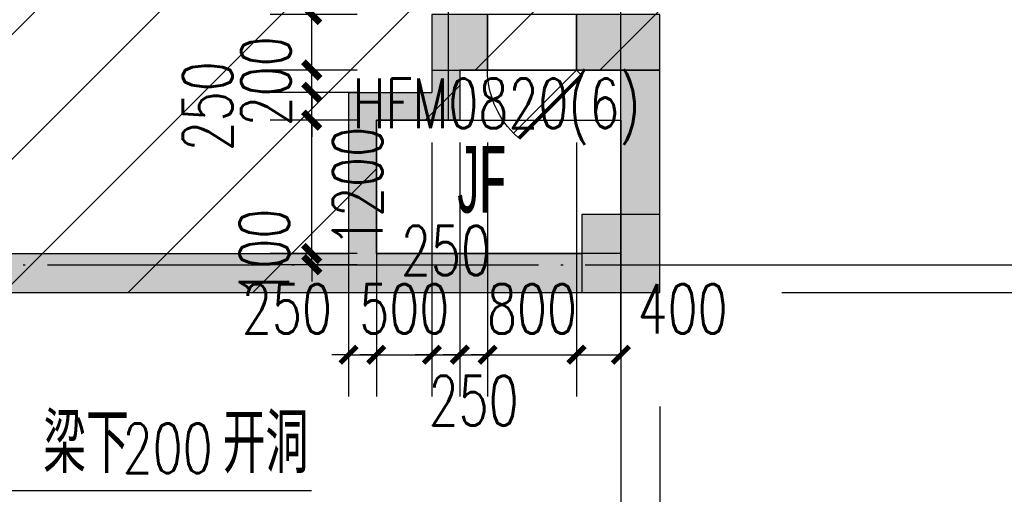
# Model space of a CAD drawing. Extents: x 797781 to 1255204, y 21234 to 1024248.
# Tile 58 of 256: x 983498 to 992359, y 67077 to 71346. Entities that reach past the tile are written whole.
import ezdxf

# ---------------------------------------------------------------- set-up
doc = ezdxf.new("R2010")
doc.units = 0
doc.header["$LTSCALE"] = 1000
doc.header["$MEASUREMENT"] = 0
doc.linetypes.add('230303生产综合楼-平面图_t8$0$DOTE', pattern=[2.42, 2, -0.2, 0.02, -0.2])
for name, color, linetype in [('230303生产综合楼-平面图_t8$0$AXIS', 3, 'Continuous'), ('230303生产综合楼-平面图_t8$0$COLUMN', 40, 'Continuous'), ('230303生产综合楼-平面图_t8$0$DIM_LEAD', 3, 'Continuous'), ('230303生产综合楼-平面图_t8$0$DOTE', 1, '230303生产综合楼-平面图_t8$0$DOTE'), ('230303生产综合楼-平面图_t8$0$PUB_DIM', 3, 'Continuous'), ('230303生产综合楼-平面图_t8$0$PUB_HATCH', 8, 'Continuous'), ('230303生产综合楼-平面图_t8$0$PUB_TEXT', 7, 'Continuous'), ('230303生产综合楼-平面图_t8$0$WALL', 40, 'Continuous'), ('230303生产综合楼-平面图_t8$0$WINDOW', 4, 'Continuous'), ('230303生产综合楼-平面图_t8$0$WINDOW_TEXT', 7, 'Continuous'), ('230303生产综合楼-平面图_t8$0$板洞', 6, 'Continuous'), ('PUB_DIM', 3, 'Continuous'), ('PUB_HATCH', 8, 'Continuous')]:
    doc.layers.add(name, color=color, linetype=linetype)
doc.styles.add('230303生产综合楼-平面图_t8$0$_TCH_DIM', font='SIMPLEX', dxfattribs={"bigfont": 'GBCBIG'})
doc.styles.add('230303生产综合楼-平面图_T8$0$_TCH_DIM_T3', font='SIMPLEX', dxfattribs={"width": 0.705882, "bigfont": 'GBCBIG'})
doc.styles.add('230303生产综合楼-平面图_t8$0$_TCH_WINDOW', font='SIMPLEX', dxfattribs={"height": 3.5, "bigfont": 'GBCBIG'})
doc.styles.add('230303生产综合楼-平面图_t8$0$探索者', font='01-TSSDENG', dxfattribs={"width": 0.7, "bigfont": '02-TSSDCHN'})
doc.styles.add('_TCH_DIM_T3', font='SIMPLEX', dxfattribs={"width": 0.705882, "bigfont": 'GBCBIG'})
doc.dimstyles.new('230303生产综合楼-平面图_T8$0$_TCH_ARCH&&150', dxfattribs={"dimtxt": 446.25, "dimasz": 150, "dimexe": 375, "dimexo": 450, "dimgap": 189.375, "dimtad": 1, "dimdec": 0, "dimzin": 0, "dimdsep": 46, "dimtxsty": '230303生产综合楼-平面图_T8$0$_TCH_DIM_T3', "dimblk": '230303生产综合楼-平面图_t8$0$_ArchTick', "dimcen": 0.09, "dimclrt": 7, "dimazin": 2, "dimtfac": 1, "dimtdec": 0, "dimtix": 1, "dimtmove": 2, "dimatfit": 3, "dimfxl": 1, "dimtolj": 1, "dimtzin": 0, "dimarcsym": 0})
doc.dimstyles.new('_TCH_ARCH&&150', dxfattribs={"dimtxt": 446.25, "dimasz": 150, "dimexe": 375, "dimexo": 450, "dimgap": 189.375, "dimtad": 1, "dimdec": 0, "dimzin": 0, "dimdsep": 46, "dimtxsty": '_TCH_DIM_T3', "dimblk": 'ARCHTICK', "dimcen": 0.09, "dimclrt": 7, "dimazin": 2, "dimtfac": 1, "dimtdec": 0, "dimtix": 1, "dimtmove": 2, "dimatfit": 3, "dimfxl": 1, "dimtolj": 1, "dimtzin": 0, "dimarcsym": 0})

# ---------------------------------------------------------------- blocks, each defined once
blk = doc.blocks.new('230303生产综合楼-平面图_t8$0$-1FND')
at = {"layer": '230303生产综合楼-平面图_t8$0$DIM_LEAD'}
blk.add_line((698120.6, -296484.3), (701670, -296484.3), dxfattribs=at)
at = {"layer": '230303生产综合楼-平面图_t8$0$PUB_TEXT', "style": '230303生产综合楼-平面图_t8$0$_TCH_DIM'}
for s, p in [('梁下', (699255.4, -296326.8)), ('开洞', (700870.2, -296326.8))]:
    blk.add_text(s, height=536.17, dxfattribs=at).set_placement(p)
at = {"layer": '230303生产综合楼-平面图_t8$0$PUB_TEXT', "style": '230303生产综合楼-平面图_t8$0$_TCH_DIM', "width": 0.705882}
blk.add_text('200', height=446.25, dxfattribs=at).set_placement((699970.2, -296326.8))
blk = doc.blocks.new('_ArchTick')
at = {"color": 0, "linetype": 'ByBlock', "const_width": 0.4}
blk.add_lwpolyline([(-0.5, -0.5), (0.5, 0.5)], dxfattribs=at)
blk = doc.blocks.new('*D2490')
at = {"layer": 'Defpoints', "color": 0, "transparency": 16777216}
for p in [(986126.8, 71392.3), (986985.5, 71392.3), (986985.5, 70892.3)]:
    blk.add_point(p, dxfattribs=at)
at = {"layer": 'PUB_DIM', "color": 0, "lineweight": -2, "transparency": 16777216}
for p, q in [((986535.5, 71392.3), (985751.8, 71392.3)), ((986126.8, 70892.3), (986126.8, 71392.3)), ((986535.5, 70892.3), (985751.8, 70892.3))]:
    blk.add_line(p, q, dxfattribs=at)
at = {"layer": 'PUB_DIM', "color": 0, "lineweight": -2, "transparency": 16777216, "xscale": 150, "yscale": 150, "zscale": 150}
for p, rotation in [((986126.8, 71392.3), 90), ((986126.8, 70892.3), 270)]:
    blk.add_blockref('_ArchTick', p, dxfattribs=dict(at, rotation=rotation))
at = {"layer": 'PUB_DIM', "color": 7, "transparency": 16777216, "insert": (985714.3, 71947.3), "char_height": 446.25, "attachment_point": 5, "rotation": 90, "style": '_TCH_DIM_T3'}
blk.add_mtext('\\A1;500', dxfattribs=at)
blk = doc.blocks.new('*D2491')
at = {"layer": 'Defpoints', "color": 0, "transparency": 16777216}
for p in [(986126.8, 70892.3), (986985.5, 70892.3), (986985.5, 70692.3)]:
    blk.add_point(p, dxfattribs=at)
at = {"layer": 'PUB_DIM', "color": 0, "lineweight": -2, "transparency": 16777216}
for p, q in [((986126.8, 70892.3), (986126.8, 71042.3)), ((986535.5, 70892.3), (985751.8, 70892.3)), ((986126.8, 70692.3), (986126.8, 70892.3)), ((986535.5, 70692.3), (985751.8, 70692.3)), ((986126.8, 70692.3), (986126.8, 70542.3))]:
    blk.add_line(p, q, dxfattribs=at)
at = {"layer": 'PUB_DIM', "color": 0, "lineweight": -2, "transparency": 16777216, "xscale": 150, "yscale": 150, "zscale": 150}
for p, rotation in [((986126.8, 70892.3), 270), ((986126.8, 70692.3), 90)]:
    blk.add_blockref('_ArchTick', p, dxfattribs=dict(at, rotation=rotation))
at = {"layer": 'PUB_DIM', "color": 7, "transparency": 16777216, "insert": (985714.3, 70792.3), "char_height": 446.25, "attachment_point": 5, "rotation": 90, "style": '_TCH_DIM_T3'}
blk.add_mtext('\\A1;200', dxfattribs=at)
blk = doc.blocks.new('*D2492')
at = {"layer": 'Defpoints', "color": 0, "transparency": 16777216}
for p in [(986126.8, 70692.3), (986985.5, 70692.3), (986985.5, 70442.3)]:
    blk.add_point(p, dxfattribs=at)
at = {"layer": 'PUB_DIM', "color": 0, "lineweight": -2, "transparency": 16777216}
for p, q in [((986126.8, 70692.3), (986126.8, 70842.3)), ((986535.5, 70692.3), (985751.8, 70692.3)), ((986126.8, 70442.3), (986126.8, 70692.3)), ((986535.5, 70442.3), (985751.8, 70442.3)), ((986126.8, 70442.3), (986126.8, 70292.3))]:
    blk.add_line(p, q, dxfattribs=at)
at = {"layer": 'PUB_DIM', "color": 0, "lineweight": -2, "transparency": 16777216, "xscale": 150, "yscale": 150, "zscale": 150}
for p, rotation in [((986126.8, 70692.3), 270), ((986126.8, 70442.3), 90)]:
    blk.add_blockref('_ArchTick', p, dxfattribs=dict(at, rotation=rotation))
at = {"layer": 'PUB_DIM', "color": 7, "transparency": 16777216, "insert": (985189.3, 70567.3), "char_height": 446.25, "attachment_point": 5, "rotation": 90, "style": '_TCH_DIM_T3'}
blk.add_mtext('\\A1;250', dxfattribs=at)
blk = doc.blocks.new('*D2493')
at = {"layer": 'Defpoints', "color": 0, "transparency": 16777216}
for p in [(986126.8, 70442.3), (986985.5, 70442.3), (986985.5, 69242.3)]:
    blk.add_point(p, dxfattribs=at)
at = {"layer": 'PUB_DIM', "color": 0, "lineweight": -2, "transparency": 16777216}
for p, q in [((986535.5, 70442.3), (985751.8, 70442.3)), ((986126.8, 69242.3), (986126.8, 70442.3)), ((986535.5, 69242.3), (985751.8, 69242.3))]:
    blk.add_line(p, q, dxfattribs=at)
at = {"layer": 'PUB_DIM', "color": 0, "lineweight": -2, "transparency": 16777216, "xscale": 150, "yscale": 150, "zscale": 150}
for p, rotation in [((986126.8, 70442.3), 90), ((986126.8, 69242.3), 270)]:
    blk.add_blockref('_ArchTick', p, dxfattribs=dict(at, rotation=rotation))
at = {"layer": 'PUB_DIM', "color": 7, "transparency": 16777216, "insert": (986539.3, 69842.3), "char_height": 446.25, "attachment_point": 5, "rotation": 90, "style": '_TCH_DIM_T3'}
blk.add_mtext('\\A1;1200', dxfattribs=at)
blk = doc.blocks.new('*D2494')
at = {"layer": 'Defpoints', "color": 0, "transparency": 16777216}
for p in [(986126.8, 69242.3), (986985.5, 69242.3), (986985.5, 69142.3)]:
    blk.add_point(p, dxfattribs=at)
at = {"layer": 'PUB_DIM', "color": 0, "lineweight": -2, "transparency": 16777216}
for p, q in [((986126.8, 69242.3), (986126.8, 69392.3)), ((986535.5, 69242.3), (985751.8, 69242.3)), ((986126.8, 69142.3), (986126.8, 69242.3)), ((986535.5, 69142.3), (985751.8, 69142.3)), ((986126.8, 69142.3), (986126.8, 68992.3))]:
    blk.add_line(p, q, dxfattribs=at)
at = {"layer": 'PUB_DIM', "color": 0, "lineweight": -2, "transparency": 16777216, "xscale": 150, "yscale": 150, "zscale": 150}
for p, rotation in [((986126.8, 69242.3), 270), ((986126.8, 69142.3), 90)]:
    blk.add_blockref('_ArchTick', p, dxfattribs=dict(at, rotation=rotation))
at = {"layer": 'PUB_DIM', "color": 7, "transparency": 16777216, "insert": (985700.9, 69242.3), "char_height": 446.25, "attachment_point": 5, "rotation": 90, "style": '_TCH_DIM_T3'}
blk.add_mtext('\\A1;100', dxfattribs=at)
blk = doc.blocks.new('230303生产综合楼-平面图_t8$0$_ArchTick')
at = {"color": 0, "linetype": 'ByBlock', "const_width": 0.3}
blk.add_lwpolyline([(-0.5, -0.5), (0.5, 0.5)], dxfattribs=at)
blk = doc.blocks.new('*D3063')
at = {"layer": '230303生产综合楼-平面图_t8$0$AXIS', "color": 0, "lineweight": -2, "transparency": 16777216}
for p, q in [((980508, 67867.3), (980508, 64192.3)), ((988908, 67867.3), (988908, 64192.3)), ((980508, 64567.3), (988908, 64567.3))]:
    blk.add_line(p, q, dxfattribs=at)
at = {"layer": 'Defpoints', "color": 0, "transparency": 16777216}
for p in [(980508, 68317.3), (988908, 68317.3), (988908, 64567.3)]:
    blk.add_point(p, dxfattribs=at)
at = {"layer": '230303生产综合楼-平面图_t8$0$AXIS', "color": 0, "lineweight": -2, "transparency": 16777216, "xscale": 150, "yscale": 150, "zscale": 150, "rotation": 180}
blk.add_blockref('230303生产综合楼-平面图_t8$0$_ArchTick', (980508, 64567.3), dxfattribs=at)
at = {"layer": '230303生产综合楼-平面图_t8$0$AXIS', "color": 0, "lineweight": -2, "transparency": 16777216, "xscale": 150, "yscale": 150, "zscale": 150}
blk.add_blockref('230303生产综合楼-平面图_t8$0$_ArchTick', (988908, 64567.3), dxfattribs=at)
at = {"layer": '230303生产综合楼-平面图_t8$0$AXIS', "color": 7, "transparency": 16777216, "insert": (984708, 64979.8), "char_height": 446.25, "attachment_point": 5, "style": '230303生产综合楼-平面图_T8$0$_TCH_DIM_T3'}
blk.add_mtext('\\A1;8400', dxfattribs=at)
blk = doc.blocks.new('*D3064')
at = {"layer": '230303生产综合楼-平面图_t8$0$AXIS', "color": 0, "lineweight": -2, "transparency": 16777216}
for p, q in [((988908, 67867.3), (988908, 64192.3)), ((989258, 67867.3), (989258, 64192.3)), ((988908, 64567.3), (988758, 64567.3)), ((988908, 64567.3), (989258, 64567.3)), ((989258, 64567.3), (989408, 64567.3))]:
    blk.add_line(p, q, dxfattribs=at)
at = {"layer": 'Defpoints', "color": 0, "transparency": 16777216}
for p in [(988908, 68317.3), (989258, 68317.3), (989258, 64567.3)]:
    blk.add_point(p, dxfattribs=at)
at = {"layer": '230303生产综合楼-平面图_t8$0$AXIS', "color": 0, "lineweight": -2, "transparency": 16777216, "xscale": 150, "yscale": 150, "zscale": 150}
blk.add_blockref('230303生产综合楼-平面图_t8$0$_ArchTick', (988908, 64567.3), dxfattribs=at)
at = {"layer": '230303生产综合楼-平面图_t8$0$AXIS', "color": 0, "lineweight": -2, "transparency": 16777216, "xscale": 150, "yscale": 150, "zscale": 150, "rotation": 180}
blk.add_blockref('230303生产综合楼-平面图_t8$0$_ArchTick', (989258, 64567.3), dxfattribs=at)
at = {"layer": '230303生产综合楼-平面图_t8$0$AXIS', "color": 7, "transparency": 16777216, "insert": (989813, 64979.8), "char_height": 446.25, "attachment_point": 5, "style": '230303生产综合楼-平面图_T8$0$_TCH_DIM_T3'}
blk.add_mtext('\\A1;350', dxfattribs=at)
blk = doc.blocks.new('*D3065')
at = {"layer": '230303生产综合楼-平面图_t8$0$AXIS', "color": 0, "lineweight": -2, "transparency": 16777216}
for p, q in [((870658, 67867.3), (870658, 62992.3)), ((989258, 67867.3), (989258, 62992.3)), ((870658, 63367.3), (989258, 63367.3))]:
    blk.add_line(p, q, dxfattribs=at)
at = {"layer": 'Defpoints', "color": 0, "transparency": 16777216}
for p in [(870658, 68317.3), (989258, 68317.3), (989258, 63367.3)]:
    blk.add_point(p, dxfattribs=at)
at = {"layer": '230303生产综合楼-平面图_t8$0$AXIS', "color": 0, "lineweight": -2, "transparency": 16777216, "xscale": 150, "yscale": 150, "zscale": 150, "rotation": 180}
blk.add_blockref('230303生产综合楼-平面图_t8$0$_ArchTick', (870658, 63367.3), dxfattribs=at)
at = {"layer": '230303生产综合楼-平面图_t8$0$AXIS', "color": 0, "lineweight": -2, "transparency": 16777216, "xscale": 150, "yscale": 150, "zscale": 150}
blk.add_blockref('230303生产综合楼-平面图_t8$0$_ArchTick', (989258, 63367.3), dxfattribs=at)
at = {"layer": '230303生产综合楼-平面图_t8$0$AXIS', "color": 7, "transparency": 16777216, "insert": (929958, 63779.8), "char_height": 446.25, "attachment_point": 5, "style": '230303生产综合楼-平面图_T8$0$_TCH_DIM_T3'}
blk.add_mtext('\\A1;118600', dxfattribs=at)
blk = doc.blocks.new('*D3075')
at = {"layer": '230303生产综合楼-平面图_t8$0$AXIS', "color": 0, "lineweight": -2, "transparency": 16777216}
for p, q in [((993658, 69142.3), (993658, 69292.3)), ((990358, 69142.3), (994033, 69142.3)), ((993658, 68892.3), (993658, 69142.3)), ((990358, 68892.3), (994033, 68892.3)), ((993658, 68892.3), (993658, 68742.3))]:
    blk.add_line(p, q, dxfattribs=at)
at = {"layer": 'Defpoints', "color": 0, "transparency": 16777216}
for p in [(989908, 69142.3), (993658, 69142.3), (989908, 68892.3)]:
    blk.add_point(p, dxfattribs=at)
at = {"layer": '230303生产综合楼-平面图_t8$0$AXIS', "color": 0, "lineweight": -2, "transparency": 16777216, "xscale": 150, "yscale": 150, "zscale": 150}
for p, rotation in [((993658, 69142.3), 270), ((993658, 68892.3), 90)]:
    blk.add_blockref('230303生产综合楼-平面图_t8$0$_ArchTick', p, dxfattribs=dict(at, rotation=rotation))
at = {"layer": '230303生产综合楼-平面图_t8$0$AXIS', "color": 7, "transparency": 16777216, "insert": (993245.5, 68337.3), "char_height": 446.25, "attachment_point": 5, "rotation": 90, "style": '230303生产综合楼-平面图_T8$0$_TCH_DIM_T3'}
blk.add_mtext('\\A1;250', dxfattribs=at)
blk = doc.blocks.new('*D3076')
at = {"layer": '230303生产综合楼-平面图_t8$0$AXIS', "color": 0, "lineweight": -2, "transparency": 16777216}
for p, q in [((990358, 74242.3), (994033, 74242.3)), ((993658, 69142.3), (993658, 74242.3)), ((990358, 69142.3), (994033, 69142.3))]:
    blk.add_line(p, q, dxfattribs=at)
at = {"layer": 'Defpoints', "color": 0, "transparency": 16777216}
for p in [(989908, 74242.3), (993658, 74242.3), (989908, 69142.3)]:
    blk.add_point(p, dxfattribs=at)
at = {"layer": '230303生产综合楼-平面图_t8$0$AXIS', "color": 0, "lineweight": -2, "transparency": 16777216, "xscale": 150, "yscale": 150, "zscale": 150}
for p, rotation in [((993658, 74242.3), 90), ((993658, 69142.3), 270)]:
    blk.add_blockref('230303生产综合楼-平面图_t8$0$_ArchTick', p, dxfattribs=dict(at, rotation=rotation))
at = {"layer": '230303生产综合楼-平面图_t8$0$AXIS', "color": 7, "transparency": 16777216, "insert": (993245.5, 71692.3), "char_height": 446.25, "attachment_point": 5, "rotation": 90, "style": '230303生产综合楼-平面图_T8$0$_TCH_DIM_T3'}
blk.add_mtext('\\A1;5100', dxfattribs=at)
blk = doc.blocks.new('*D3083')
at = {"layer": '230303生产综合楼-平面图_t8$0$AXIS', "color": 0, "lineweight": -2, "transparency": 16777216}
for p, q in [((990358, 111192.3), (995233, 111192.3)), ((994858, 68892.3), (994858, 111192.3)), ((990358, 68892.3), (995233, 68892.3))]:
    blk.add_line(p, q, dxfattribs=at)
at = {"layer": 'Defpoints', "color": 0, "transparency": 16777216}
for p in [(989908, 111192.3), (994858, 111192.3), (989908, 68892.3)]:
    blk.add_point(p, dxfattribs=at)
at = {"layer": '230303生产综合楼-平面图_t8$0$AXIS', "color": 0, "lineweight": -2, "transparency": 16777216, "xscale": 150, "yscale": 150, "zscale": 150}
for p, rotation in [((994858, 111192.3), 90), ((994858, 68892.3), 270)]:
    blk.add_blockref('230303生产综合楼-平面图_t8$0$_ArchTick', p, dxfattribs=dict(at, rotation=rotation))
at = {"layer": '230303生产综合楼-平面图_t8$0$AXIS', "color": 7, "transparency": 16777216, "insert": (994445.5, 90042.3), "char_height": 446.25, "attachment_point": 5, "rotation": 90, "style": '230303生产综合楼-平面图_T8$0$_TCH_DIM_T3'}
blk.add_mtext('\\A1;42300', dxfattribs=at)
blk = doc.blocks.new('*D3146')
at = {"layer": '230303生产综合楼-平面图_t8$0$PUB_DIM', "color": 0, "lineweight": -2, "transparency": 16777216}
for p, q in [((986458.3, 70242.3), (986458.3, 67957.5)), ((986708.3, 70242.3), (986708.3, 67957.5)), ((986458.3, 68332.5), (986308.3, 68332.5)), ((986458.3, 68332.5), (986708.3, 68332.5)), ((986708.3, 68332.5), (986858.3, 68332.5))]:
    blk.add_line(p, q, dxfattribs=at)
at = {"layer": 'Defpoints', "color": 0, "transparency": 16777216}
for p in [(986458.3, 70692.3), (986708.3, 70692.3), (986708.3, 68332.5)]:
    blk.add_point(p, dxfattribs=at)
at = {"layer": '230303生产综合楼-平面图_t8$0$PUB_DIM', "color": 0, "lineweight": -2, "transparency": 16777216, "xscale": 150, "yscale": 150, "zscale": 150}
blk.add_blockref('230303生产综合楼-平面图_t8$0$_ArchTick', (986458.3, 68332.5), dxfattribs=at)
at = {"layer": '230303生产综合楼-平面图_t8$0$PUB_DIM', "color": 0, "lineweight": -2, "transparency": 16777216, "xscale": 150, "yscale": 150, "zscale": 150, "rotation": 180}
blk.add_blockref('230303生产综合楼-平面图_t8$0$_ArchTick', (986708.3, 68332.5), dxfattribs=at)
at = {"layer": '230303生产综合楼-平面图_t8$0$PUB_DIM', "color": 7, "transparency": 16777216, "insert": (985903.3, 68745), "char_height": 446.25, "attachment_point": 5, "style": '230303生产综合楼-平面图_T8$0$_TCH_DIM_T3'}
blk.add_mtext('\\A1;250', dxfattribs=at)
blk = doc.blocks.new('*D3147')
at = {"layer": '230303生产综合楼-平面图_t8$0$PUB_DIM', "color": 0, "lineweight": -2, "transparency": 16777216}
for p, q in [((986708.3, 70242.3), (986708.3, 67957.5)), ((987208.6, 70242.3), (987208.6, 67957.5)), ((986708.3, 68332.5), (986558.3, 68332.5)), ((986708.3, 68332.5), (987208.6, 68332.5)), ((987208.6, 68332.5), (987358.6, 68332.5))]:
    blk.add_line(p, q, dxfattribs=at)
at = {"layer": 'Defpoints', "color": 0, "transparency": 16777216}
for p in [(986708.3, 70692.3), (987208.6, 70692.3), (987208.6, 68332.5)]:
    blk.add_point(p, dxfattribs=at)
at = {"layer": '230303生产综合楼-平面图_t8$0$PUB_DIM', "color": 0, "lineweight": -2, "transparency": 16777216, "xscale": 150, "yscale": 150, "zscale": 150}
blk.add_blockref('230303生产综合楼-平面图_t8$0$_ArchTick', (986708.3, 68332.5), dxfattribs=at)
at = {"layer": '230303生产综合楼-平面图_t8$0$PUB_DIM', "color": 0, "lineweight": -2, "transparency": 16777216, "xscale": 150, "yscale": 150, "zscale": 150, "rotation": 180}
blk.add_blockref('230303生产综合楼-平面图_t8$0$_ArchTick', (987208.6, 68332.5), dxfattribs=at)
at = {"layer": '230303生产综合楼-平面图_t8$0$PUB_DIM', "color": 7, "transparency": 16777216, "insert": (986958.5, 68745), "char_height": 446.25, "attachment_point": 5, "style": '230303生产综合楼-平面图_T8$0$_TCH_DIM_T3'}
blk.add_mtext('\\A1;500', dxfattribs=at)
blk = doc.blocks.new('*D3148')
at = {"layer": '230303生产综合楼-平面图_t8$0$PUB_DIM', "color": 0, "lineweight": -2, "transparency": 16777216}
for p, q in [((987208.6, 70242.3), (987208.6, 67957.5)), ((987458.6, 70242.3), (987458.6, 67957.5)), ((987208.6, 68332.5), (987058.6, 68332.5)), ((987208.6, 68332.5), (987458.6, 68332.5)), ((987458.6, 68332.5), (987608.6, 68332.5))]:
    blk.add_line(p, q, dxfattribs=at)
at = {"layer": 'Defpoints', "color": 0, "transparency": 16777216}
for p in [(987208.6, 70692.3), (987458.6, 70692.3), (987458.6, 68332.5)]:
    blk.add_point(p, dxfattribs=at)
at = {"layer": '230303生产综合楼-平面图_t8$0$PUB_DIM', "color": 0, "lineweight": -2, "transparency": 16777216, "xscale": 150, "yscale": 150, "zscale": 150}
blk.add_blockref('230303生产综合楼-平面图_t8$0$_ArchTick', (987208.6, 68332.5), dxfattribs=at)
at = {"layer": '230303生产综合楼-平面图_t8$0$PUB_DIM', "color": 0, "lineweight": -2, "transparency": 16777216, "xscale": 150, "yscale": 150, "zscale": 150, "rotation": 180}
blk.add_blockref('230303生产综合楼-平面图_t8$0$_ArchTick', (987458.6, 68332.5), dxfattribs=at)
at = {"layer": '230303生产综合楼-平面图_t8$0$PUB_DIM', "color": 7, "transparency": 16777216, "insert": (987333.6, 69270), "char_height": 446.25, "attachment_point": 5, "style": '230303生产综合楼-平面图_T8$0$_TCH_DIM_T3'}
blk.add_mtext('\\A1;250', dxfattribs=at)
blk = doc.blocks.new('*D3149')
at = {"layer": '230303生产综合楼-平面图_t8$0$PUB_DIM', "color": 0, "lineweight": -2, "transparency": 16777216}
for p, q in [((987458.6, 70242.3), (987458.6, 67957.5)), ((987708.6, 70242.3), (987708.6, 67957.5)), ((987458.6, 68332.5), (987308.6, 68332.5)), ((987458.6, 68332.5), (987708.6, 68332.5)), ((987708.6, 68332.5), (987858.6, 68332.5))]:
    blk.add_line(p, q, dxfattribs=at)
at = {"layer": 'Defpoints', "color": 0, "transparency": 16777216}
for p in [(987458.6, 70692.3), (987708.6, 70692.3), (987708.6, 68332.5)]:
    blk.add_point(p, dxfattribs=at)
at = {"layer": '230303生产综合楼-平面图_t8$0$PUB_DIM', "color": 0, "lineweight": -2, "transparency": 16777216, "xscale": 150, "yscale": 150, "zscale": 150}
blk.add_blockref('230303生产综合楼-平面图_t8$0$_ArchTick', (987458.6, 68332.5), dxfattribs=at)
at = {"layer": '230303生产综合楼-平面图_t8$0$PUB_DIM', "color": 0, "lineweight": -2, "transparency": 16777216, "xscale": 150, "yscale": 150, "zscale": 150, "rotation": 180}
blk.add_blockref('230303生产综合楼-平面图_t8$0$_ArchTick', (987708.6, 68332.5), dxfattribs=at)
at = {"layer": '230303生产综合楼-平面图_t8$0$PUB_DIM', "color": 7, "transparency": 16777216, "insert": (987583.6, 67920), "char_height": 446.25, "attachment_point": 5, "style": '230303生产综合楼-平面图_T8$0$_TCH_DIM_T3'}
blk.add_mtext('\\A1;250', dxfattribs=at)
blk = doc.blocks.new('*D3150')
at = {"layer": '230303生产综合楼-平面图_t8$0$PUB_DIM', "color": 0, "lineweight": -2, "transparency": 16777216}
for p, q in [((987708.6, 70242.3), (987708.6, 67957.5)), ((988508.6, 70242.3), (988508.6, 67957.5)), ((987708.6, 68332.5), (987558.6, 68332.5)), ((987708.6, 68332.5), (988508.6, 68332.5)), ((988508.6, 68332.5), (988658.6, 68332.5))]:
    blk.add_line(p, q, dxfattribs=at)
at = {"layer": 'Defpoints', "color": 0, "transparency": 16777216}
for p in [(987708.6, 70692.3), (988508.6, 70692.3), (988508.6, 68332.5)]:
    blk.add_point(p, dxfattribs=at)
at = {"layer": '230303生产综合楼-平面图_t8$0$PUB_DIM', "color": 0, "lineweight": -2, "transparency": 16777216, "xscale": 150, "yscale": 150, "zscale": 150}
blk.add_blockref('230303生产综合楼-平面图_t8$0$_ArchTick', (987708.6, 68332.5), dxfattribs=at)
at = {"layer": '230303生产综合楼-平面图_t8$0$PUB_DIM', "color": 0, "lineweight": -2, "transparency": 16777216, "xscale": 150, "yscale": 150, "zscale": 150, "rotation": 180}
blk.add_blockref('230303生产综合楼-平面图_t8$0$_ArchTick', (988508.6, 68332.5), dxfattribs=at)
at = {"layer": '230303生产综合楼-平面图_t8$0$PUB_DIM', "color": 7, "transparency": 16777216, "insert": (988108.6, 68745), "char_height": 446.25, "attachment_point": 5, "style": '230303生产综合楼-平面图_T8$0$_TCH_DIM_T3'}
blk.add_mtext('\\A1;800', dxfattribs=at)
blk = doc.blocks.new('*D3151')
at = {"layer": '230303生产综合楼-平面图_t8$0$PUB_DIM', "color": 0, "lineweight": -2, "transparency": 16777216}
for p, q in [((988508.6, 70242.3), (988508.6, 67957.5)), ((988908.6, 70242.3), (988908.6, 67957.5)), ((988508.6, 68332.5), (988908.6, 68332.5))]:
    blk.add_line(p, q, dxfattribs=at)
at = {"layer": 'Defpoints', "color": 0, "transparency": 16777216}
for p in [(988508.6, 70692.3), (988908.6, 70692.3), (988908.6, 68332.5)]:
    blk.add_point(p, dxfattribs=at)
at = {"layer": '230303生产综合楼-平面图_t8$0$PUB_DIM', "color": 0, "lineweight": -2, "transparency": 16777216, "xscale": 150, "yscale": 150, "zscale": 150, "rotation": 180}
blk.add_blockref('230303生产综合楼-平面图_t8$0$_ArchTick', (988508.6, 68332.5), dxfattribs=at)
at = {"layer": '230303生产综合楼-平面图_t8$0$PUB_DIM', "color": 0, "lineweight": -2, "transparency": 16777216, "xscale": 150, "yscale": 150, "zscale": 150}
blk.add_blockref('230303生产综合楼-平面图_t8$0$_ArchTick', (988908.6, 68332.5), dxfattribs=at)
at = {"layer": '230303生产综合楼-平面图_t8$0$PUB_DIM', "color": 7, "transparency": 16777216, "insert": (989463.6, 68745), "char_height": 446.25, "attachment_point": 5, "style": '230303生产综合楼-平面图_T8$0$_TCH_DIM_T3'}
blk.add_mtext('\\A1;400', dxfattribs=at)
blk = doc.blocks.new('230303生产综合楼-平面图_t8$0$$DorLib2D$00000085')
for p, q in [((-0.207, 0.832), (-0.148, 0.891)), ((0.5, 0.125), (-0.207, 0.832)), ((0.5, 0.125), (0.559, 0.184))]:
    blk.add_line(p, q)
at = {"const_width": 0.0417}
blk.add_lwpolyline([(0.559, 0.184), (-0.148, 0.891)], dxfattribs=at)
blk.add_arc((0.5, 0.125), 1, 135, 180)
blk = doc.blocks.new('_FZH')
blk.add_lwpolyline([(-0.5, -0.5), (0.5, -0.5), (0.5, 0.5), (-0.5, 0.5)], close=True)
at = {"layer": 'PUB_HATCH'}
blk.add_solid([(-0.5, -0.5), (0.5, -0.5), (-0.5, 0.5), (0.5, 0.5)], dxfattribs=at)

msp = doc.modelspace()

# ---------------------------------------------------------------- hatches: boundary and pattern name
at = {"layer": '230303生产综合楼-平面图_t8$0$PUB_HATCH'}
h = msp.add_hatch(dxfattribs=at)
h.set_pattern_fill('ANSI31', color=256, scale=500)
h.set_pattern_definition([(45, (742304.1, -46432.5), (-561.266, 561.266), [])])
h.paths.add_polyline_path([(930109.1, 68893.4), (930108.6, 82492.3), (938508.6, 82492.3), (938508.2, 85667.3), (943409, 85667.3), (943409.3, 93092.3), (943762.1, 93092.3), (943758.6, 95392.3), (943508.6, 95392.3), (943508.6, 101792.3), (951058.6, 101792.3), (951058.6, 104092.3), (952808.6, 104092.3), (952808.6, 105392.3), (952708.2, 105392.3), (952709, 111192.3), (938408.6, 111192.3), (938408.6, 112942.3), (934909, 112942.3), (934909, 113292.3), (935009, 113392.3), (935009, 113792.3), (932409, 113792.3), (932409, 113392.3), (932509, 113292.3), (932509, 112992.3), (930408.6, 112992.3), (930408.6, 111192.3), (913308.6, 111192.3), (913308.6, 119592.3), (899708.6, 119592.3), (899708.6, 116092.3), (899708.6, 114673.2), (899708.6, 111192.3), (895158.6, 111192.3), (895158.6, 96992.3), (899608.6, 96992.3), (899608.6, 98042.3), (902558.6, 98042.3), (902558.6, 96992.3), (904808.6, 96992.3), (904808.2, 86592.3), (896359, 86592.3), (896156.1, 86592.3), (896158.6, 81292.3), (896158.6, 73892.3), (896158.6, 70892.3), (896358.6, 70892.3), (897858.6, 70892.3), (897858.6, 70042.3), (900108.6, 70042.3), (900108.6, 68892.3)])
h.paths.add_polyline_path([(930105.6, 68892.3), (955656.4, 68892.3), (955656.4, 72492.3), (963356.4, 72492.3), (963356.4, 68892.3), (986709.3, 68892.3), (986709.3, 70442.3), (987458.6, 70442.3), (987458.6, 70892.3), (989258.6, 70892.3), (989256.4, 88842.3), (986008.6, 88842.3), (986008.6, 90692.3), (982958.6, 90692.3), (982958.6, 94955.7), (980858.6, 94955.7), (980858.6, 99042.3), (985808.6, 99042.3), (985808.6, 96992.3), (989256.4, 96992.3), (989256.4, 109542.3), (987108.6, 109542.3), (987108.6, 109842.3), (986208.6, 109842.3), (986208.6, 111192.3), (963706.4, 111192.3), (963706.4, 119592.3), (955308.6, 119592.3), (955304.2, 111192.3), (952709, 111192.7), (952709, 105392.3), (955356.4, 105392.3), (955357.5, 98892.3), (952859.7, 98892.3), (952858.6, 95342.3), (952858.6, 94880.1), (952858.6, 93092.3), (943407.1, 93092.3), (943407.1, 85667.3), (938508.6, 85667.3), (938508.6, 82492.3), (930107.1, 82492.3)])
for points in [[(987458.6, 70892.3), (987208.6, 70892.3), (987208.6, 70692.3), (987458.6, 70442.3)], [(989258.6, 70892.3), (988908.6, 70892.3), (988908.6, 69592.3), (989258.6, 69592.3)], [(986708.3, 70442.3), (986458.3, 70692.3), (986458.3, 69242.3), (986592, 69125.7), (986708.3, 69242.3)], [(986458.3, 70692.3), (986708.3, 70442.3), (987458.6, 70442.3), (987208.6, 70692.3)], [(981658.6, 69242.3), (981658.6, 68892.3), (986609.3, 68892.3), (986592, 69125.7), (986458.3, 69242.3)], [(988558.6, 68892.3), (988558.6, 69242.3), (986708.3, 69242.3), (986592, 69125.7), (986609.3, 68892.3)]]:
    msp.add_hatch(color=256, dxfattribs=at).paths.add_polyline_path(points)

# ---------------------------------------------------------------- linework, layer by layer
at = {"layer": '230303生产综合楼-平面图_t8$0$AXIS'}
for p, q in [((989908, 69142.3), (995908, 69142.3)), ((988908, 68317.3), (988908, 62317.3))]:
    msp.add_line(p, q, dxfattribs=at)
at = {"layer": '230303生产综合楼-平面图_t8$0$DOTE'}
for p, q in [((988908.6, 68317.3), (988908.6, 119117.3)), ((987358.6, 70442.3), (987358.6, 75492.3)), ((870008.6, 69142.3), (989908.6, 69142.3)), ((870008.6, 69142.3), (989908.6, 69142.3))]:
    msp.add_line(p, q, dxfattribs=at)
at = {"layer": '230303生产综合楼-平面图_t8$0$WALL'}
for p, q in [((987208.6, 70892.3), (987208.6, 70692.3)), ((987458.6, 70892.3), (987458.6, 70442.3)), ((988908.6, 69592.3), (988908.6, 70892.3)), ((989258.6, 69592.3), (989258.6, 70892.3)), ((986458.3, 70692.3), (986458.3, 69242.3)), ((986458.3, 70692.3), (987208.6, 70692.3)), ((986708.3, 70442.3), (986708.3, 69242.3)), ((986708.3, 70442.3), (987458.6, 70442.3)), ((981658.6, 69242.3), (986458.3, 69242.3)), ((986708.3, 69242.3), (988558.6, 69242.3)), ((981658.6, 68892.3), (986609.3, 68892.3)), ((986609.3, 68892.3), (988558.6, 68892.3))]:
    msp.add_line(p, q, dxfattribs=at)
at = {"layer": '230303生产综合楼-平面图_t8$0$WINDOW'}
msp.add_lwpolyline([(987708.6, 70892.3), (988508.6, 70892.3), (988508.6, 71392.3), (987708.6, 71392.3)], close=True, dxfattribs=at)
at = {"layer": '230303生产综合楼-平面图_t8$0$板洞'}
msp.add_line((986709.3, 69242.3), (986709.3, 68892.3), dxfattribs=at)
at = {"layer": '230303生产综合楼-平面图_t8$0$板洞', "color": 5}
msp.add_lwpolyline([(986709.3, 68892.3), (989258.6, 68892.3), (989258.6, 70892.3), (987458.6, 70892.3), (987458.6, 70442.3), (986709.3, 70442.3), (986709.3, 68892.3)], dxfattribs=at)
at = {"layer": '230303生产综合楼-平面图_t8$0$板洞'}
msp.add_lwpolyline([(986709.3, 70442.3), (988908.6, 70442.3), (988908.6, 69242.3), (986709.3, 69242.3)], close=True, dxfattribs=at)

# ---------------------------------------------------------------- block references
msp.add_blockref('230303生产综合楼-平面图_t8$0$-1FND', (284454.6, 363595.4))
at = {"layer": '230303生产综合楼-平面图_t8$0$COLUMN'}
for p, xscale, yscale, zscale in [((987458.6, 71142.3), 500, 500, 500), ((988908.6, 69242.3), 700, 700, 700)]:
    msp.add_blockref('_FZH', p, dxfattribs=dict(at, xscale=xscale, yscale=yscale, zscale=zscale))
at = {"layer": '230303生产综合楼-平面图_t8$0$COLUMN', "xscale": 749.9999999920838, "yscale": 500, "zscale": 500, "rotation": 2.668043e-10}
msp.add_blockref('_FZH', (988883.6, 71142.3), dxfattribs=at)
at = {"layer": '230303生产综合楼-平面图_t8$0$WINDOW'}
ref = msp.add_blockref('230303生产综合楼-平面图_t8$0$$DorLib2D$00000085', (988108.6, 70992.3), dxfattribs=dict(at, xscale=800, yscale=-800, zscale=100))
ref.add_attrib('A', 'HFM0820(6)', (986492, 70369.2), dxfattribs={"layer": '230303生产综合楼-平面图_t8$0$WINDOW_TEXT', "ltscale": 2, "height": 446.25, "style": '230303生产综合楼-平面图_t8$0$_TCH_WINDOW', "width": 0.705882})

# ---------------------------------------------------------------- texts
at = {"layer": '230303生产综合楼-平面图_t8$0$PUB_TEXT', "style": '230303生产综合楼-平面图_t8$0$探索者', "width": 0.49}
msp.add_text('JF', height=600, dxfattribs=at).set_placement((987437.4, 69610.9))

# ---------------------------------------------------------------- dimensions: what is measured, and where the dimension line sits
at = {"layer": '230303生产综合楼-平面图_t8$0$AXIS'}
for p1, p2, distance, picture, middle in [((989908, 68892.3), (989908, 111192.3), -4950, '*D3083', (994445.5, 90042.3)), ((989908, 69142.3), (989908, 74242.3), -3750, '*D3076', (993245.5, 71692.3)), ((870658, 68317.3), (989258, 68317.3), -4950, '*D3065', (929958, 63779.8)), ((980508, 68317.3), (988908, 68317.3), -3750, '*D3063', (984708, 64979.8))]:
    dim = msp.add_aligned_dim(p1=p1, p2=p2, distance=distance, dimstyle='230303生产综合楼-平面图_T8$0$_TCH_ARCH&&150', dxfattribs=at)
    dim.commit()
    dim.dimension.update_dxf_attribs({"geometry": picture, "text_midpoint": middle})
for base, p1, p2, angle, picture, middle in [((993658, 69142.3), (989908, 68892.3), (989908, 69142.3), 90, '*D3075', (993245.5, 68337.3)), ((989258, 64567.3), (988908, 68317.3), (989258, 68317.3), 360, '*D3064', (989813, 64979.8))]:
    dim = msp.add_linear_dim(base=base, p1=p1, p2=p2, angle=angle, dimstyle='230303生产综合楼-平面图_T8$0$_TCH_ARCH&&150', dxfattribs=at)
    dim.commit()
    dim.dimension.update_dxf_attribs({"geometry": picture, "text_midpoint": middle, "dimtype": 161})
at = {"layer": '230303生产综合楼-平面图_t8$0$PUB_DIM'}
for base, p1, p2, picture, middle in [((986708.3, 68332.5), (986458.3, 70692.3), (986708.3, 70692.3), '*D3146', (985903.3, 68745)), ((987458.6, 68332.5), (987208.6, 70692.3), (987458.6, 70692.3), '*D3148', (987333.6, 69270)), ((987708.6, 68332.5), (987458.6, 70692.3), (987708.6, 70692.3), '*D3149', (987583.6, 67920)), ((988908.6, 68332.5), (988508.6, 70692.3), (988908.6, 70692.3), '*D3151', (989463.6, 68745))]:
    dim = msp.add_linear_dim(base=base, p1=p1, p2=p2, angle=0, dimstyle='230303生产综合楼-平面图_T8$0$_TCH_ARCH&&150', dxfattribs=at)
    dim.commit()
    dim.dimension.update_dxf_attribs({"geometry": picture, "text_midpoint": middle, "dimtype": 161})
for p1, p2, picture, middle in [((986708.3, 70692.3), (987208.6, 70692.3), '*D3147', (986958.5, 68745)), ((987708.6, 70692.3), (988508.6, 70692.3), '*D3150', (988108.6, 68745))]:
    dim = msp.add_aligned_dim(p1=p1, p2=p2, distance=-2359.8, dimstyle='230303生产综合楼-平面图_T8$0$_TCH_ARCH&&150', dxfattribs=at)
    dim.commit()
    dim.dimension.update_dxf_attribs({"geometry": picture, "text_midpoint": middle})
at = {"layer": 'PUB_DIM'}
for base, p1, p2, picture, middle in [((986126.8, 71392.3), (986985.5, 70892.3), (986985.5, 71392.3), '*D2490', (985714.3, 71947.3)), ((986126.8, 70692.3), (986985.5, 70442.3), (986985.5, 70692.3), '*D2492', (985189.3, 70567.3)), ((986126.8, 70442.3), (986985.5, 69242.3), (986985.5, 70442.3), '*D2493', (986539.3, 69842.3)), ((986126.8, 69242.3), (986985.5, 69142.3), (986985.5, 69242.3), '*D2494', (985700.9, 69242.3))]:
    dim = msp.add_linear_dim(base=base, p1=p1, p2=p2, angle=90, dimstyle='_TCH_ARCH&&150', dxfattribs=at)
    dim.commit()
    dim.dimension.update_dxf_attribs({"geometry": picture, "text_midpoint": middle, "dimtype": 161})
dim = msp.add_aligned_dim(p1=(986985.5, 70692.3), p2=(986985.5, 70892.3), distance=858.7, dimstyle='_TCH_ARCH&&150', dxfattribs=at)
dim.commit()
dim.dimension.update_dxf_attribs({"geometry": '*D2491', "text_midpoint": (985714.3, 70792.3)})

doc.saveas('drawing.dxf')
